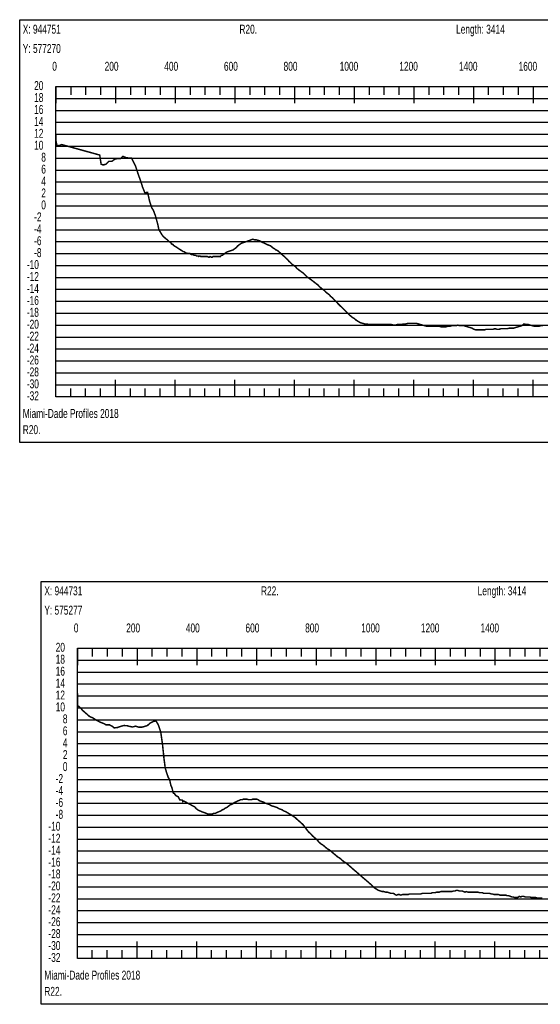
# Model space of a CAD drawing. Header units: inches. Extents: x 471865 to 538526, y 1054316 to 1102451.
# Tile 13 of 131: x 476383 to 478128, y 1067989 to 1071291. Entities that reach past the tile are written whole.
import ezdxf

# ---------------------------------------------------------------- set-up
doc = ezdxf.new("R2010")
doc.units = ezdxf.units.IN
doc.header["$MEASUREMENT"] = 0
for name, color, linetype in [('LABELS', 7, 'Continuous'), ('X_Gr1', 7, 'Continuous'), ('XSECTION', 7, 'Continuous')]:
    doc.layers.add(name, color=color, linetype=linetype)
doc.styles.get("Standard").update_dxf_attribs({"font": 'arial.ttf'})

msp = doc.modelspace()

# ---------------------------------------------------------------- linework, layer by layer
at = {"layer": 'X_Gr1', "color": 6, "linetype": 'Continuous', "lineweight": 18, "true_color": 0xff00ff, "transparency": 33554687, "const_width": 5}
for points in [[(476504, 1070903.7), (476504, 1070903.7), (476504.2, 1070885.2), (476508, 1070867.6), (476517.8, 1070869.3), (476523.8, 1070871.8), (476651.1, 1070836.7), (476655.8, 1070806.1), (476663.1, 1070803.3), (476672.6, 1070806.4), (476682.3, 1070815.9), (476692, 1070815.8), (476702.1, 1070823.1), (476711.5, 1070825), (476721.3, 1070825.3), (476728.6, 1070832.3), (476739, 1070828.2), (476748.7, 1070826.7), (476758.2, 1070826.1), (476770.8, 1070801.1), (476779.7, 1070773.6), (476788.4, 1070749.7), (476794.4, 1070730.3), (476802.4, 1070710.4), (476811.7, 1070711.5), (476818, 1070683.3), (476825.3, 1070660.5), (476831, 1070651.7), (476838, 1070632.5), (476845.3, 1070606.2), (476849.9, 1070585), (476853.9, 1070579.8), (476859, 1070570.4), (476863.7, 1070564.4), (476868.4, 1070560.1), (476873.5, 1070555.6), (476878.4, 1070552), (476883.3, 1070546.1), (476887.8, 1070545.2), (476892.2, 1070538.2), (476895.7, 1070537.6), (476899, 1070533.7), (476900.9, 1070532.5), (476907.1, 1070528.5), (476913.3, 1070524.5), (476919.5, 1070520.5), (476925.7, 1070516.5), (476931.8, 1070512.5), (476934.1, 1070512.5), (476936.8, 1070510.5), (476939.8, 1070508.5), (476942.9, 1070508.5), (476945.7, 1070506.5), (476948.1, 1070506.5), (476950.1, 1070506.5), (476952, 1070506.5), (476954.2, 1070506.5), (476956.2, 1070504.5), (476957.9, 1070504.5), (476959.7, 1070502.5), (476961.6, 1070502.5), (476963.3, 1070502.5), (476965.2, 1070502.5), (476967.4, 1070500.5), (476969.3, 1070500.5), (476970.9, 1070500.5), (476973.1, 1070500.5), (476975.5, 1070498.5), (476977.6, 1070498.5), (476979.3, 1070498.5), (476981.2, 1070498.5), (476983.2, 1070496.5), (476985.3, 1070498.5), (476987.4, 1070498.5), (476989.7, 1070496.5), (476992, 1070496.5), (476994.4, 1070496.5), (476996.7, 1070496.5), (476998.9, 1070496.5), (477001.3, 1070496.5), (477003.7, 1070496.5), (477006.3, 1070496.5), (477009.2, 1070496.5), (477012.5, 1070496.5), (477015.7, 1070494.5), (477018.4, 1070494.5), (477021.3, 1070496.5), (477024.9, 1070494.5), (477028.4, 1070494.5), (477031.2, 1070496.5), (477033.9, 1070496.5), (477037.3, 1070496.5), (477041, 1070496.5), (477044.1, 1070496.5), (477046.7, 1070496.5), (477049.6, 1070496.5), (477052.8, 1070496.5), (477055.9, 1070496.5), (477058.8, 1070500.5), (477062.3, 1070500.5), (477075.5, 1070510.5), (477080.2, 1070512.5), (477086, 1070514.5), (477092.2, 1070516.5), (477098.2, 1070518.5), (477103.7, 1070522.5), (477108.9, 1070526.5), (477114.1, 1070532.5), (477119.6, 1070536.5), (477125.3, 1070540.5), (477131.2, 1070542.5), (477136.9, 1070544.5), (477142.5, 1070546.5), (477148.1, 1070548.5), (477153.6, 1070550.5), (477164.4, 1070554.5), (477170, 1070552.5), (477175.9, 1070552.5), (477182.5, 1070550.5), (477189.3, 1070548.5), (477195.4, 1070544.5), (477200.3, 1070542.5), (477204.2, 1070540.5), (477208, 1070538.5), (477212.6, 1070536.5), (477217.8, 1070534.5), (477223.4, 1070532.5), (477228.5, 1070528.5), (477233, 1070524.5), (477237.4, 1070522.5), (477242.1, 1070518.5), (477247.1, 1070516.5), (477251.9, 1070512.5), (477256.4, 1070508.5), (477260.5, 1070504.5), (477265, 1070500.5), (477270.2, 1070496.5), (477275.8, 1070490.5), (477280.9, 1070486.5), (477285.4, 1070480.5), (477290.4, 1070476.5), (477296.2, 1070470.5), (477302.1, 1070466.5), (477307.5, 1070462.5), (477312.4, 1070456.5), (477317.4, 1070452.5), (477322.8, 1070448.5), (477328.4, 1070444.5), (477334.3, 1070440.5), (477340.3, 1070434.5), (477345.9, 1070428.5), (477351.5, 1070424.5), (477357.2, 1070420.5), (477362.7, 1070416.5), (477367.9, 1070412.5), (477372.9, 1070408.5), (477378.1, 1070404.5), (477383.4, 1070400.5), (477388.7, 1070394.5), (477393.7, 1070390.5), (477398.7, 1070386.5), (477404.2, 1070382.5), (477409.8, 1070376.5), (477415.2, 1070372.5), (477420.4, 1070368.5), (477425.6, 1070362.5), (477430.9, 1070358.5), (477436.7, 1070352.5), (477442.5, 1070346.5), (477448.1, 1070340.5), (477453.8, 1070334.5), (477460.1, 1070328.5), (477466.3, 1070322.5), (477472.2, 1070316.5), (477478.1, 1070310.5), (477484.3, 1070304.5), (477490.9, 1070298.5), (477497.8, 1070292.5), (477504.8, 1070288.5), (477511.6, 1070282.5), (477518.3, 1070278.5), (477525.3, 1070274.5), (477532.4, 1070272.5), (477539.3, 1070270.5), (477546.2, 1070270.5), (477553.2, 1070268.5), (477560.1, 1070268.5), (477566.8, 1070268.5), (477573.8, 1070268.5), (477581, 1070268.5), (477587.8, 1070268.5), (477594.4, 1070268.5), (477601.2, 1070268.5), (477608.4, 1070268.5), (477615.4, 1070268.5), (477622, 1070268.5), (477628.9, 1070268.5), (477635.9, 1070266.5), (477642.8, 1070266.5), (477649.4, 1070268.5), (477656, 1070268.5), (477662.8, 1070268.5), (477669.8, 1070270.5), (477677.1, 1070270.5), (477684.2, 1070272.5), (477691.3, 1070272.5), (477698.5, 1070272.5), (477705.6, 1070272.5), (477712.8, 1070272.5), (477719.8, 1070270.5), (477726.6, 1070268.5), (477733.5, 1070266.5), (477740.6, 1070264.5), (477747.9, 1070262.5), (477754.9, 1070262.5), (477761.9, 1070262.5), (477769.1, 1070262.5), (477776.2, 1070262.5), (477783.2, 1070262.5), (477789.9, 1070262.5), (477796.6, 1070260.5), (477803.7, 1070260.5), (477810.8, 1070260.5), (477817.8, 1070262.5), (477824.5, 1070262.5), (477831.4, 1070264.5), (477838.6, 1070264.5), (477845.3, 1070264.5), (477851.9, 1070266.5), (477858.5, 1070264.5), (477865.2, 1070264.5), (477872.1, 1070264.5), (477879, 1070262.5), (477885.6, 1070260.5), (477892.1, 1070258.5), (477898.8, 1070256.5), (477905.8, 1070252.5), (477912.7, 1070250.5), (477919.6, 1070250.5), (477926.7, 1070250.5), (477933.9, 1070250.5), (477940.9, 1070250.5), (477947.9, 1070252.5), (477955.1, 1070252.5), (477962.3, 1070252.5), (477969.3, 1070252.5), (477976.3, 1070254.5), (477983.2, 1070252.5), (477990.1, 1070252.5), (477997.1, 1070254.5), (478004.1, 1070254.5), (478011.3, 1070254.5), (478018.1, 1070254.5), (478025.1, 1070256.5), (478032.1, 1070256.5), (478039.3, 1070256.5), (478046, 1070258.5), (478052.6, 1070260.5), (478059.3, 1070262.5), (478066.3, 1070264.5), (478073.5, 1070270.5), (478080.7, 1070268.5), (478087.7, 1070268.5), (478094.6, 1070266.5), (478101.5, 1070264.5), (478108.6, 1070262.5), (478115.9, 1070262.5), (478123, 1070262.5), (478130.1, 1070264.5), (478137.1, 1070264.5)], [(476576.3, 1069037.1), (476576.3, 1069037.1), (476576.9, 1068991.1), (476585.8, 1068983.9), (476593.7, 1068974.7), (476606.8, 1068963.3), (476617.1, 1068954.2), (476628, 1068949.5), (476638.7, 1068942.7), (476650.1, 1068936.4), (476663.1, 1068931.2), (476672.8, 1068926.2), (476683.7, 1068926.5), (476693.9, 1068920.8), (476699.7, 1068916), (476710.9, 1068917.4), (476721.5, 1068921.2), (476732.3, 1068924), (476742.6, 1068923.4), (476749.5, 1068921.5), (476760.7, 1068919), (476771, 1068921.8), (476782, 1068918.5), (476792, 1068918.2), (476801.4, 1068921), (476810.5, 1068923.5), (476820.2, 1068932.1), (476830.8, 1068937.7), (476839.9, 1068939.2), (476847.8, 1068925.9), (476855.8, 1068901.3), (476861.9, 1068858.8), (476866.2, 1068816.6), (476870.7, 1068781.4), (476874.9, 1068767.8), (476880.9, 1068749.9), (476885.6, 1068742.5), (476889.8, 1068722.4), (476893, 1068716), (476897.9, 1068697.3), (476901.5, 1068696), (476906.2, 1068689), (476910.2, 1068687.1), (476914.1, 1068685.2), (476919.4, 1068675), (476927.8, 1068673.7), (476929.8, 1068669.2), (476932.2, 1068671.3), (476938.5, 1068667.9), (476944.8, 1068664.4), (476951.1, 1068661), (476957.5, 1068657.6), (476963.8, 1068654.1), (476969.3, 1068651.3), (476974.7, 1068645.3), (476979.7, 1068641.3), (476984, 1068639.3), (476988, 1068637.3), (476992.6, 1068635.3), (476998.1, 1068633.3), (477003.6, 1068631.3), (477008.8, 1068629.3), (477013.5, 1068627.3), (477017.9, 1068627.3), (477022.7, 1068627.3), (477027.9, 1068627.3), (477033.2, 1068629.3), (477037.9, 1068629.3), (477042.1, 1068631.3), (477046.4, 1068633.3), (477051.2, 1068635.3), (477056.6, 1068637.3), (477062.1, 1068641.3), (477067.3, 1068643.3), (477072.4, 1068647.3), (477077.4, 1068649.3), (477082.6, 1068653.3), (477087.4, 1068657.3), (477092.1, 1068659.3), (477097, 1068661.3), (477101.6, 1068665.3), (477105.9, 1068667.3), (477110.2, 1068669.3), (477114.8, 1068671.3), (477119.6, 1068673.3), (477124, 1068675.3), (477128.4, 1068675.3), (477133.2, 1068677.3), (477138.7, 1068677.3), (477144.4, 1068677.3), (477149.9, 1068675.3), (477155.4, 1068675.3), (477160.5, 1068675.3), (477164.7, 1068677.3), (477168.6, 1068677.3), (477172.6, 1068677.3), (477177.1, 1068677.3), (477182, 1068675.3), (477187.5, 1068671.3), (477193.9, 1068669.3), (477200.5, 1068667.3), (477207, 1068663.3), (477213.4, 1068661.3), (477219.7, 1068659.3), (477226.1, 1068655.3), (477232.5, 1068653.3), (477239, 1068651.3), (477245.6, 1068649.3), (477251.8, 1068645.3), (477257.4, 1068643.3), (477262.8, 1068641.3), (477268.3, 1068637.3), (477274.4, 1068635.3), (477281, 1068631.3), (477288, 1068627.3), (477294.6, 1068623.3), (477300.8, 1068619.3), (477306.6, 1068615.3), (477312.8, 1068609.3), (477319.7, 1068603.3), (477326.6, 1068597.3), (477333.1, 1068591.3), (477339.1, 1068583.3), (477345, 1068575.3), (477351.2, 1068567.3), (477358, 1068561.3), (477365.2, 1068553.3), (477372.3, 1068547.3), (477379.2, 1068541.3), (477386, 1068533.3), (477392.7, 1068527.3), (477399.4, 1068523.3), (477406.4, 1068517.3), (477413.4, 1068511.3), (477420.7, 1068507.3), (477427.8, 1068501.3), (477434.9, 1068495.3), (477442.1, 1068489.3), (477449.1, 1068483.3), (477456, 1068479.3), (477462.8, 1068473.3), (477469.7, 1068467.3), (477476.8, 1068463.3), (477483.8, 1068457.3), (477490.7, 1068451.3), (477497.4, 1068445.3), (477504.3, 1068439.3), (477511.4, 1068433.3), (477518.5, 1068427.3), (477525.3, 1068421.3), (477532.1, 1068415.3), (477539.2, 1068409.3), (477546.3, 1068403.3), (477553.2, 1068397.3), (477560, 1068391.3), (477566.4, 1068385.3), (477572.7, 1068379.3), (477579.2, 1068375.3), (477585.7, 1068371.3), (477592, 1068369.3), (477598, 1068367.3), (477604.1, 1068367.3), (477610, 1068365.3), (477615.6, 1068365.3), (477621.2, 1068363.3), (477626.7, 1068361.3), (477631.8, 1068361.3), (477636.3, 1068361.3), (477641.2, 1068357.3), (477646.5, 1068355.3), (477651.3, 1068357.3), (477655.8, 1068357.3), (477660.9, 1068355.3), (477666.3, 1068357.3), (477671, 1068357.3), (477675.5, 1068357.3), (477680.2, 1068357.3), (477685.2, 1068357.3), (477690.1, 1068359.3), (477694.8, 1068359.3), (477699.3, 1068359.3), (477704.1, 1068359.3), (477709, 1068359.3), (477713.8, 1068359.3), (477718.6, 1068359.3), (477723.2, 1068359.3), (477727.9, 1068359.3), (477732.7, 1068361.3), (477737.7, 1068361.3), (477742.4, 1068361.3), (477747, 1068361.3), (477751.8, 1068361.3), (477756.6, 1068361.3), (477761.4, 1068361.3), (477766.4, 1068363.3), (477771.2, 1068363.3), (477775.8, 1068363.3), (477780.4, 1068365.3), (477785.2, 1068365.3), (477789.9, 1068365.3), (477794.4, 1068367.3), (477799.1, 1068367.3), (477803.8, 1068367.3), (477808.3, 1068367.3), (477813.1, 1068367.3), (477818.1, 1068367.3), (477823, 1068367.3), (477827.5, 1068367.3), (477832.2, 1068367.3), (477837.3, 1068369.3), (477842.2, 1068369.3), (477846.7, 1068371.3), (477851.2, 1068371.3), (477856.3, 1068369.3), (477861.5, 1068369.3), (477866.2, 1068369.3), (477870.9, 1068367.3), (477875.8, 1068365.3), (477880.6, 1068367.3), (477885.6, 1068365.3), (477890.4, 1068365.3), (477895.1, 1068365.3), (477899.7, 1068365.3), (477904.6, 1068365.3), (477909.6, 1068365.3), (477914.6, 1068365.3), (477919.5, 1068365.3), (477924.2, 1068363.3), (477929.1, 1068363.3), (477934.1, 1068363.3), (477939, 1068361.3), (477943.8, 1068361.3), (477948.6, 1068361.3), (477953.4, 1068361.3), (477958.4, 1068361.3), (477963.4, 1068359.3), (477968.4, 1068359.3), (477973, 1068357.3), (477977.6, 1068357.3), (477982.8, 1068357.3), (477988.1, 1068357.3), (477992.9, 1068355.3), (477997.7, 1068355.3), (478002.9, 1068355.3), (478008.2, 1068355.3), (478013, 1068355.3), (478017.6, 1068353.3), (478022.5, 1068353.3), (478027.6, 1068351.3), (478032.5, 1068349.3), (478037.3, 1068349.3), (478042.3, 1068347.3), (478047.4, 1068347.3), (478052.5, 1068347.3), (478057.5, 1068351.3), (478062.3, 1068349.3), (478067.4, 1068351.3), (478072.3, 1068351.3), (478077.5, 1068349.3), (478082.7, 1068349.3), (478087.6, 1068349.3), (478092.5, 1068349.3), (478097.7, 1068347.3), (478103.1, 1068347.3), (478108.4, 1068347.3), (478113.2, 1068347.3), (478118.3, 1068345.3), (478123.7, 1068345.3), (478129.2, 1068345.3), (478134.6, 1068345.3)]]:
    msp.add_lwpolyline(points, dxfattribs=at)
at = {"layer": 'XSECTION', "color": 18, "linetype": 'Continuous', "true_color": 0x000000}
for points in [[(476382.8, 1071290.5), (480025.2, 1071290.5), (480025.2, 1069872.5), (476382.8, 1069872.5), (476382.8, 1071290.5)], [(476504, 1071066.5), (479904, 1071066.5), (479904, 1070026.5), (476504, 1070026.5), (476504, 1071066.5)], [(476504, 1071066.5), (476504, 1071010.1)], [(476504, 1071066.5), (476504, 1071010.1)], [(476504, 1071066.5), (476504, 1071038.5)], [(476504, 1071066.5), (476504, 1071038.5)], [(476554, 1071066.5), (476554, 1071038.5)], [(476604, 1071066.5), (476604, 1071038.5)], [(476654, 1071066.5), (476654, 1071038.5)], [(476704, 1071066.5), (476704, 1071010.1)], [(476704, 1071066.5), (476704, 1071038.5)], [(476754, 1071066.5), (476754, 1071038.5)], [(476804, 1071066.5), (476804, 1071038.5)], [(476854, 1071066.5), (476854, 1071038.5)], [(476904, 1071066.5), (476904, 1071010.1)], [(476904, 1071066.5), (476904, 1071038.5)], [(476954, 1071066.5), (476954, 1071038.5)], [(477004, 1071066.5), (477004, 1071038.5)], [(477054, 1071066.5), (477054, 1071038.5)], [(477104, 1071066.5), (477104, 1071010.1)], [(477104, 1071066.5), (477104, 1071038.5)], [(477154, 1071066.5), (477154, 1071038.5)], [(477204, 1071066.5), (477204, 1071038.5)], [(477254, 1071066.5), (477254, 1071038.5)], [(477304, 1071066.5), (477304, 1071010.1)], [(477304, 1071066.5), (477304, 1071038.5)], [(477354, 1071066.5), (477354, 1071038.5)], [(477404, 1071066.5), (477404, 1071038.5)], [(477454, 1071066.5), (477454, 1071038.5)], [(477504, 1071066.5), (477504, 1071010.1)], [(477504, 1071066.5), (477504, 1071038.5)], [(477554, 1071066.5), (477554, 1071038.5)], [(477604, 1071066.5), (477604, 1071038.5)], [(477654, 1071066.5), (477654, 1071038.5)], [(477704, 1071066.5), (477704, 1071010.1)], [(477704, 1071066.5), (477704, 1071038.5)], [(477754, 1071066.5), (477754, 1071038.5)], [(477804, 1071066.5), (477804, 1071038.5)], [(477854, 1071066.5), (477854, 1071038.5)], [(477904, 1071066.5), (477904, 1071010.1)], [(477904, 1071066.5), (477904, 1071038.5)], [(477954, 1071066.5), (477954, 1071038.5)], [(478004, 1071066.5), (478004, 1071038.5)], [(478054, 1071066.5), (478054, 1071038.5)], [(478104, 1071066.5), (478104, 1071010.1)], [(478104, 1071066.5), (478104, 1071038.5)], [(476504, 1070826.5), (476532, 1070826.5)], [(476504, 1070626.5), (476532, 1070626.5)], [(476504, 1070426.5), (476532, 1070426.5)], [(476504, 1070226.5), (476532, 1070226.5)], [(476504, 1070026.5), (476504, 1070082.9)], [(476504, 1070026.5), (476504, 1070082.9)], [(476704, 1070026.5), (476704, 1070082.9)], [(476904, 1070026.5), (476904, 1070082.9)], [(477104, 1070026.5), (477104, 1070082.9)], [(477304, 1070026.5), (477304, 1070082.9)], [(477504, 1070026.5), (477504, 1070082.9)], [(477704, 1070026.5), (477704, 1070082.9)], [(477904, 1070026.5), (477904, 1070082.9)], [(478104, 1070026.5), (478104, 1070082.9)], [(476504, 1070026.5), (476504, 1070054.5)], [(476504, 1070026.5), (476504, 1070054.5)], [(476554, 1070026.5), (476554, 1070054.5)], [(476604, 1070026.5), (476604, 1070054.5)], [(476654, 1070026.5), (476654, 1070054.5)], [(476704, 1070026.5), (476704, 1070054.5)], [(476754, 1070026.5), (476754, 1070054.5)], [(476804, 1070026.5), (476804, 1070054.5)], [(476854, 1070026.5), (476854, 1070054.5)], [(476904, 1070026.5), (476904, 1070054.5)], [(476954, 1070026.5), (476954, 1070054.5)], [(477004, 1070026.5), (477004, 1070054.5)], [(477054, 1070026.5), (477054, 1070054.5)], [(477104, 1070026.5), (477104, 1070054.5)], [(477154, 1070026.5), (477154, 1070054.5)], [(477204, 1070026.5), (477204, 1070054.5)], [(477254, 1070026.5), (477254, 1070054.5)], [(477304, 1070026.5), (477304, 1070054.5)], [(477354, 1070026.5), (477354, 1070054.5)], [(477404, 1070026.5), (477404, 1070054.5)], [(477454, 1070026.5), (477454, 1070054.5)], [(477504, 1070026.5), (477504, 1070054.5)], [(477554, 1070026.5), (477554, 1070054.5)], [(477604, 1070026.5), (477604, 1070054.5)], [(477654, 1070026.5), (477654, 1070054.5)], [(477704, 1070026.5), (477704, 1070054.5)], [(477754, 1070026.5), (477754, 1070054.5)], [(477804, 1070026.5), (477804, 1070054.5)], [(477854, 1070026.5), (477854, 1070054.5)], [(477904, 1070026.5), (477904, 1070054.5)], [(477954, 1070026.5), (477954, 1070054.5)], [(478004, 1070026.5), (478004, 1070054.5)], [(478054, 1070026.5), (478054, 1070054.5)], [(478104, 1070026.5), (478104, 1070054.5)], [(476455.1, 1069407.3), (480097.5, 1069407.3), (480097.5, 1067989.3), (476455.1, 1067989.3), (476455.1, 1069407.3)], [(476576.3, 1069183.3), (479976.3, 1069183.3), (479976.3, 1068143.3), (476576.3, 1068143.3), (476576.3, 1069183.3)], [(476576.3, 1069183.3), (476576.3, 1069126.9)], [(476576.3, 1069183.3), (476576.3, 1069126.9)], [(476576.3, 1069183.3), (476576.3, 1069155.3)], [(476576.3, 1069183.3), (476576.3, 1069155.3)], [(476626.3, 1069183.3), (476626.3, 1069155.3)], [(476676.3, 1069183.3), (476676.3, 1069155.3)], [(476726.3, 1069183.3), (476726.3, 1069155.3)], [(476776.3, 1069183.3), (476776.3, 1069126.9)], [(476776.3, 1069183.3), (476776.3, 1069155.3)], [(476826.3, 1069183.3), (476826.3, 1069155.3)], [(476876.3, 1069183.3), (476876.3, 1069155.3)], [(476926.3, 1069183.3), (476926.3, 1069155.3)], [(476976.3, 1069183.3), (476976.3, 1069126.9)], [(476976.3, 1069183.3), (476976.3, 1069155.3)], [(477026.3, 1069183.3), (477026.3, 1069155.3)], [(477076.3, 1069183.3), (477076.3, 1069155.3)], [(477126.3, 1069183.3), (477126.3, 1069155.3)], [(477176.3, 1069183.3), (477176.3, 1069126.9)], [(477176.3, 1069183.3), (477176.3, 1069155.3)], [(477226.3, 1069183.3), (477226.3, 1069155.3)], [(477276.3, 1069183.3), (477276.3, 1069155.3)], [(477326.3, 1069183.3), (477326.3, 1069155.3)], [(477376.3, 1069183.3), (477376.3, 1069126.9)], [(477376.3, 1069183.3), (477376.3, 1069155.3)], [(477426.3, 1069183.3), (477426.3, 1069155.3)], [(477476.3, 1069183.3), (477476.3, 1069155.3)], [(477526.3, 1069183.3), (477526.3, 1069155.3)], [(477576.3, 1069183.3), (477576.3, 1069126.9)], [(477576.3, 1069183.3), (477576.3, 1069155.3)], [(477626.3, 1069183.3), (477626.3, 1069155.3)], [(477676.3, 1069183.3), (477676.3, 1069155.3)], [(477726.3, 1069183.3), (477726.3, 1069155.3)], [(477776.3, 1069183.3), (477776.3, 1069126.9)], [(477776.3, 1069183.3), (477776.3, 1069155.3)], [(477826.3, 1069183.3), (477826.3, 1069155.3)], [(477876.3, 1069183.3), (477876.3, 1069155.3)], [(477926.3, 1069183.3), (477926.3, 1069155.3)], [(477976.3, 1069183.3), (477976.3, 1069126.9)], [(477976.3, 1069183.3), (477976.3, 1069155.3)], [(478026.3, 1069183.3), (478026.3, 1069155.3)], [(478076.3, 1069183.3), (478076.3, 1069155.3)], [(478126.3, 1069183.3), (478126.3, 1069155.3)], [(476576.3, 1068943.3), (476604.3, 1068943.3)], [(476576.3, 1068743.3), (476604.3, 1068743.3)], [(476576.3, 1068543.3), (476604.3, 1068543.3)], [(476576.3, 1068343.3), (476604.3, 1068343.3)], [(476576.3, 1068143.3), (476576.3, 1068199.7)], [(476576.3, 1068143.3), (476576.3, 1068199.7)], [(476776.3, 1068143.3), (476776.3, 1068199.7)], [(476976.3, 1068143.3), (476976.3, 1068199.7)], [(477176.3, 1068143.3), (477176.3, 1068199.7)], [(477376.3, 1068143.3), (477376.3, 1068199.7)], [(477576.3, 1068143.3), (477576.3, 1068199.7)], [(477776.3, 1068143.3), (477776.3, 1068199.7)], [(477976.3, 1068143.3), (477976.3, 1068199.7)], [(476576.3, 1068143.3), (476576.3, 1068171.3)], [(476576.3, 1068143.3), (476576.3, 1068171.3)], [(476626.3, 1068143.3), (476626.3, 1068171.3)], [(476676.3, 1068143.3), (476676.3, 1068171.3)], [(476726.3, 1068143.3), (476726.3, 1068171.3)], [(476776.3, 1068143.3), (476776.3, 1068171.3)], [(476826.3, 1068143.3), (476826.3, 1068171.3)], [(476876.3, 1068143.3), (476876.3, 1068171.3)], [(476926.3, 1068143.3), (476926.3, 1068171.3)], [(476976.3, 1068143.3), (476976.3, 1068171.3)], [(477026.3, 1068143.3), (477026.3, 1068171.3)], [(477076.3, 1068143.3), (477076.3, 1068171.3)], [(477126.3, 1068143.3), (477126.3, 1068171.3)], [(477176.3, 1068143.3), (477176.3, 1068171.3)], [(477226.3, 1068143.3), (477226.3, 1068171.3)], [(477276.3, 1068143.3), (477276.3, 1068171.3)], [(477326.3, 1068143.3), (477326.3, 1068171.3)], [(477376.3, 1068143.3), (477376.3, 1068171.3)], [(477426.3, 1068143.3), (477426.3, 1068171.3)], [(477476.3, 1068143.3), (477476.3, 1068171.3)], [(477526.3, 1068143.3), (477526.3, 1068171.3)], [(477576.3, 1068143.3), (477576.3, 1068171.3)], [(477626.3, 1068143.3), (477626.3, 1068171.3)], [(477676.3, 1068143.3), (477676.3, 1068171.3)], [(477726.3, 1068143.3), (477726.3, 1068171.3)], [(477776.3, 1068143.3), (477776.3, 1068171.3)], [(477826.3, 1068143.3), (477826.3, 1068171.3)], [(477876.3, 1068143.3), (477876.3, 1068171.3)], [(477926.3, 1068143.3), (477926.3, 1068171.3)], [(477976.3, 1068143.3), (477976.3, 1068171.3)], [(478026.3, 1068143.3), (478026.3, 1068171.3)], [(478076.3, 1068143.3), (478076.3, 1068171.3)], [(478126.3, 1068143.3), (478126.3, 1068171.3)]]:
    msp.add_lwpolyline(points, dxfattribs=at)
at = {"layer": 'XSECTION', "color": 18, "true_color": 0x000000}
for points in [[(476504, 1071026.5), (479904, 1071026.5)], [(476504, 1070986.5), (479904, 1070986.5)], [(476504, 1070946.5), (479904, 1070946.5)], [(476504, 1070906.5), (479904, 1070906.5)], [(476504, 1070866.5), (479904, 1070866.5)], [(476504, 1070826.5), (479904, 1070826.5)], [(476504, 1070786.5), (479904, 1070786.5)], [(476504, 1070746.5), (479904, 1070746.5)], [(476504, 1070706.5), (479904, 1070706.5)], [(476504, 1070666.5), (479904, 1070666.5)], [(476504, 1070626.5), (479904, 1070626.5)], [(476504, 1070586.5), (479904, 1070586.5)], [(476504, 1070546.5), (479904, 1070546.5)], [(476504, 1070506.5), (479904, 1070506.5)], [(476504, 1070466.5), (479904, 1070466.5)], [(476504, 1070426.5), (479904, 1070426.5)], [(476504, 1070386.5), (479904, 1070386.5)], [(476504, 1070346.5), (479904, 1070346.5)], [(476504, 1070306.5), (479904, 1070306.5)], [(476504, 1070266.5), (479904, 1070266.5)], [(476504, 1070226.5), (479904, 1070226.5)], [(476504, 1070186.5), (479904, 1070186.5)], [(476504, 1070146.5), (479904, 1070146.5)], [(476504, 1070106.5), (479904, 1070106.5)], [(476504, 1070066.5), (479904, 1070066.5)], [(476576.3, 1069143.3), (479976.3, 1069143.3)], [(476576.3, 1069103.3), (479976.3, 1069103.3)], [(476576.3, 1069063.3), (479976.3, 1069063.3)], [(476576.3, 1069023.3), (479976.3, 1069023.3)], [(476576.3, 1068983.3), (479976.3, 1068983.3)], [(476576.3, 1068943.3), (479976.3, 1068943.3)], [(476576.3, 1068903.3), (479976.3, 1068903.3)], [(476576.3, 1068863.3), (479976.3, 1068863.3)], [(476576.3, 1068823.3), (479976.3, 1068823.3)], [(476576.3, 1068783.3), (479976.3, 1068783.3)], [(476576.3, 1068743.3), (479976.3, 1068743.3)], [(476576.3, 1068703.3), (479976.3, 1068703.3)], [(476576.3, 1068663.3), (479976.3, 1068663.3)], [(476576.3, 1068623.3), (479976.3, 1068623.3)], [(476576.3, 1068583.3), (479976.3, 1068583.3)], [(476576.3, 1068543.3), (479976.3, 1068543.3)], [(476576.3, 1068503.3), (479976.3, 1068503.3)], [(476576.3, 1068463.3), (479976.3, 1068463.3)], [(476576.3, 1068423.3), (479976.3, 1068423.3)], [(476576.3, 1068383.3), (479976.3, 1068383.3)], [(476576.3, 1068343.3), (479976.3, 1068343.3)], [(476576.3, 1068303.3), (479976.3, 1068303.3)], [(476576.3, 1068263.3), (479976.3, 1068263.3)], [(476576.3, 1068223.3), (479976.3, 1068223.3)], [(476576.3, 1068183.3), (479976.3, 1068183.3)]]:
    msp.add_lwpolyline(points, dxfattribs=at)

# ---------------------------------------------------------------- texts
at = {"layer": 'LABELS', "color": 18, "true_color": 0x000000, "width": 0.666667}
for s, p in [('X: 944751', (476393.2, 1071243.7)), ('R20.', (477119.6, 1071243.7)), ('Length: 3414', (477846, 1071243.7)), ('Y: 577270', (476393.2, 1071178.9)), ('0', (476492, 1071119.3)), ('0', (476492, 1071119.3)), ('200', (476667.6, 1071119.3)), ('400', (476867.6, 1071119.3)), ('600', (477067.6, 1071119.3)), ('800', (477267.6, 1071119.3)), ('1000', (477455.6, 1071119.3)), ('1200', (477655.6, 1071119.3)), ('1400', (477855.6, 1071119.3)), ('1600', (478055.6, 1071119.3)), ('20', (476431.2, 1071054.5)), ('18', (476431.2, 1071014.5)), ('16', (476431.2, 1070974.5)), ('14', (476431.2, 1070934.5)), ('12', (476431.2, 1070894.5)), ('10', (476431.2, 1070854.5)), ('8', (476455.2, 1070814.5)), ('6', (476455.2, 1070774.5)), ('4', (476455.2, 1070734.5)), ('2', (476455.2, 1070694.5)), ('0', (476455.2, 1070654.5)), ('-2', (476431.2, 1070614.5)), ('-4', (476431.2, 1070574.5)), ('-6', (476431.2, 1070534.5)), ('-8', (476431.2, 1070494.5)), ('-10', (476406.8, 1070454.5)), ('-12', (476406.8, 1070414.5)), ('-14', (476406.8, 1070374.5)), ('-16', (476406.8, 1070334.5)), ('-18', (476406.8, 1070294.5)), ('-20', (476406.8, 1070254.5)), ('-22', (476406.8, 1070214.5)), ('-24', (476406.8, 1070174.5)), ('-26', (476406.8, 1070134.5)), ('-28', (476406.8, 1070094.5)), ('-30', (476406.8, 1070054.5)), ('-32', (476406.8, 1070014.5)), ('Miami-Dade Profiles 2018', (476393.2, 1069955.3)), ('R20.', (476393.2, 1069900.9)), ('X: 944731', (476465.5, 1069360.5)), ('R22.', (477191.9, 1069360.5)), ('Length: 3414', (477918.3, 1069360.5)), ('Y: 575277', (476465.5, 1069295.7)), ('0', (476564.3, 1069236.1)), ('0', (476564.3, 1069236.1)), ('200', (476739.9, 1069236.1)), ('400', (476939.9, 1069236.1)), ('600', (477139.9, 1069236.1)), ('800', (477339.9, 1069236.1)), ('1000', (477527.9, 1069236.1)), ('1200', (477727.9, 1069236.1)), ('1400', (477927.9, 1069236.1)), ('20', (476503.5, 1069171.3)), ('18', (476503.5, 1069131.3)), ('16', (476503.5, 1069091.3)), ('14', (476503.5, 1069051.3)), ('12', (476503.5, 1069011.3)), ('10', (476503.5, 1068971.3)), ('8', (476527.5, 1068931.3)), ('6', (476527.5, 1068891.3)), ('4', (476527.5, 1068851.3)), ('2', (476527.5, 1068811.3)), ('0', (476527.5, 1068771.3)), ('-2', (476503.5, 1068731.3)), ('-4', (476503.5, 1068691.3)), ('-6', (476503.5, 1068651.3)), ('-8', (476503.5, 1068611.3)), ('-10', (476479.1, 1068571.3)), ('-12', (476479.1, 1068531.3)), ('-14', (476479.1, 1068491.3)), ('-16', (476479.1, 1068451.3)), ('-18', (476479.1, 1068411.3)), ('-20', (476479.1, 1068371.3)), ('-22', (476479.1, 1068331.3)), ('-24', (476479.1, 1068291.3)), ('-26', (476479.1, 1068251.3)), ('-28', (476479.1, 1068211.3)), ('-30', (476479.1, 1068171.3)), ('-32', (476479.1, 1068131.3)), ('Miami-Dade Profiles 2018', (476465.5, 1068072.1)), ('R22.', (476465.5, 1068017.7))]:
    msp.add_text(s, height=30, dxfattribs=at).set_placement(p)

doc.saveas('drawing.dxf')
